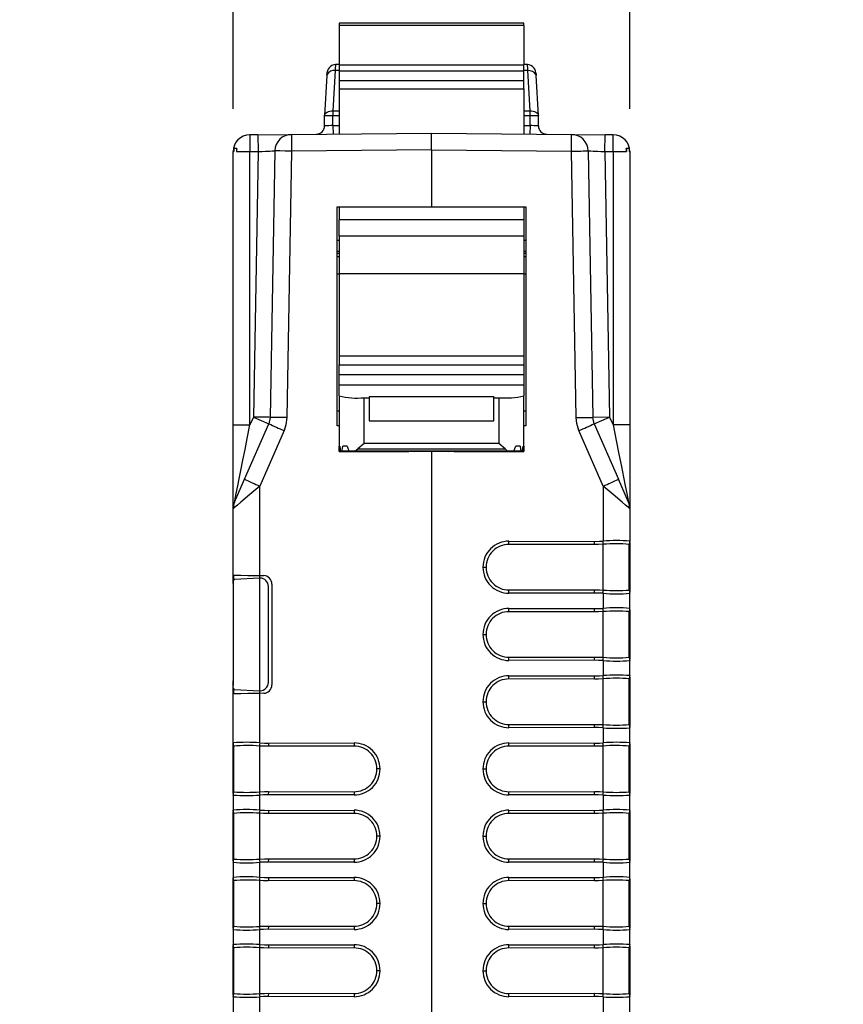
# Model space of a CAD drawing. Header units: millimetres. Extents: x 0 to 559, y 0 to 432.
# Tile 11 of 24: x 120 to 169, y 314 to 373. Entities that reach past the tile are written whole.
import ezdxf

# ---------------------------------------------------------------- set-up
doc = ezdxf.new("R2010")
doc.units = ezdxf.units.MM
doc.header["$LTSCALE"] = 2
doc.layers.add('DIMENSIONS', color=140, linetype='Continuous', lineweight=25)
doc.styles.add('SLDTEXTSTYLE0', font='TXT', dxfattribs={"width": 0.7})
doc.dimstyles.new('SLDDIMSTYLE1', dxfattribs={"dimtxt": 4.316016, "dimasz": 6.604, "dimexe": 0, "dimexo": 0.0625, "dimgap": 1.079004, "dimtad": 0, "dimtih": 1, "dimtoh": 1, "dimdec": 1, "dimrnd": 1e-09, "dimzin": 12, "dimdsep": 46, "dimtxsty": 'SLDTEXTSTYLE0', "dimsah": 1, "dimcen": 0.09, "dimadec": 0, "dimazin": 3, "dimtfac": 1, "dimtdec": 1, "dimtmove": 0, "dimatfit": 0, "dimfxl": 0, "dimfrac": 2, "dimtolj": 1, "dimtzin": 12, "dimarcsym": 0})

# ---------------------------------------------------------------- blocks, each defined once
blk = doc.blocks.new('_D_3')
at = {"layer": 'DIMENSIONS'}
for p, q in [((133.019, 367.697), (133.019, 388.454)), ((156.629, 367.697), (156.629, 388.454)), ((133.019, 382.104), (120.319, 382.104)), ((138.412, 382.104), (136.962, 382.104)), ((136.962, 382.104), (136.962, 375.245)), ((151.237, 382.104), (152.686, 382.104)), ((152.686, 382.104), (152.686, 375.245)), ((156.629, 382.104), (169.329, 382.104)), ((136.962, 375.245), (138.412, 375.245)), ((152.686, 375.245), (151.237, 375.245))]:
    blk.add_line(p, q, dxfattribs=at)
for points in [[(133.019, 382.104), (126.415, 383.12), (126.415, 381.088)], [(156.629, 382.104), (163.233, 381.088), (163.233, 383.12)]]:
    blk.add_solid(points, dxfattribs=at)
at = {"layer": 'DIMENSIONS', "char_height": 4.2333, "attachment_point": 1, "style": 'SLDTEXTSTYLE0'}
for s, insert in [('23.6', (138.412, 388.528)), ('0.93', (138.412, 380.702))]:
    blk.add_mtext(s, dxfattribs=dict(at, insert=insert))

msp = doc.modelspace()

# ---------------------------------------------------------------- linework, layer by layer
for p, q in [((150.324, 372.796), (139.324, 372.796)), ((139.324, 372.796), (139.324, 372.651)), ((150.324, 372.651), (139.324, 372.651)), ((139.324, 372.651), (139.324, 370.307)), ((150.324, 372.651), (150.324, 372.796)), ((150.324, 372.651), (150.324, 370.307)), ((139.121, 370.349), (139.117, 370.336)), ((139.121, 370.349), (139.324, 370.349)), ((139.324, 370.307), (150.324, 370.307)), ((139.324, 370.307), (139.324, 369.954)), ((150.324, 370.349), (150.528, 370.349)), ((150.324, 369.954), (150.324, 370.307)), ((138.594, 369.687), (138.462, 367.302)), ((139.093, 369.97), (138.961, 367.585)), ((139.324, 369.97), (139.093, 369.97)), ((139.324, 369.954), (150.324, 369.954)), ((139.324, 369.954), (139.324, 369.391)), ((150.555, 369.97), (150.324, 369.97)), ((150.324, 369.391), (150.324, 369.954)), ((150.688, 367.585), (150.555, 369.97)), ((151.187, 367.302), (151.055, 369.687)), ((139.324, 369.391), (150.324, 369.391)), ((139.324, 369.391), (139.324, 368.888)), ((150.324, 368.888), (150.324, 369.391)), ((139.324, 368.888), (150.324, 368.888)), ((139.324, 368.888), (139.324, 366.204)), ((150.324, 368.888), (150.324, 366.204)), ((138.961, 367.274), (138.461, 367.274)), ((138.461, 366.692), (138.461, 367.274)), ((138.961, 367.585), (138.961, 367.274)), ((138.961, 367.585), (139.324, 367.585)), ((138.961, 366.701), (138.961, 367.274)), ((139.324, 367.274), (138.961, 367.274)), ((150.324, 367.585), (150.688, 367.585)), ((150.688, 367.274), (150.324, 367.274)), ((150.688, 367.274), (150.688, 367.585)), ((150.688, 366.701), (150.688, 367.274)), ((151.188, 367.274), (150.688, 367.274)), ((151.188, 366.687), (151.188, 367.274)), ((138.961, 366.701), (139.324, 366.704)), ((138.961, 366.701), (138.965, 366.201)), ((150.324, 366.704), (150.688, 366.701)), ((150.688, 366.701), (150.683, 366.201)), ((134.493, 366.162), (134.011, 366.157)), ((134.011, 366.157), (134.019, 365.157)), ((134.493, 366.162), (136.494, 366.179)), ((134.493, 366.162), (134.502, 365.162)), ((136.494, 366.179), (144.824, 366.252)), ((144.824, 366.252), (153.155, 366.179)), ((153.155, 366.179), (155.155, 366.162)), ((155.147, 365.162), (155.155, 366.162)), ((155.638, 366.157), (155.155, 366.162)), ((155.629, 365.157), (155.638, 366.157)), ((133.019, 365.157), (133.057, 365.157)), ((133.019, 348.893), (133.019, 365.157)), ((133.219, 365.339), (133.057, 365.339)), ((133.057, 365.339), (133.057, 365.157)), ((133.219, 365.339), (133.219, 365.157)), ((133.24, 365.339), (133.219, 365.339)), ((133.219, 365.157), (134.019, 365.157)), ((134.019, 365.157), (134.502, 365.162)), ((134.019, 348.893), (134.019, 365.157)), ((134.502, 365.162), (134.226, 349.365)), ((135.503, 365.196), (135.226, 349.348)), ((136.494, 365.179), (136.217, 349.331)), ((144.824, 365.252), (136.494, 365.179)), ((144.824, 365.252), (153.155, 365.179)), ((144.824, 365.252), (144.824, 361.874)), ((153.431, 349.331), (153.155, 365.179)), ((154.146, 365.196), (154.423, 349.348)), ((155.147, 365.162), (155.422, 349.365)), ((155.147, 365.162), (155.629, 365.157)), ((155.629, 365.157), (155.629, 348.893)), ((155.629, 365.157), (156.429, 365.157)), ((156.429, 365.339), (156.408, 365.339)), ((156.429, 365.339), (156.429, 365.157)), ((156.591, 365.339), (156.429, 365.339)), ((156.591, 365.339), (156.591, 365.157)), ((156.591, 365.157), (156.629, 365.157)), ((156.629, 365.157), (156.629, 348.893)), ((139.209, 361.874), (144.824, 361.874)), ((139.209, 348.834), (139.209, 361.874)), ((139.324, 361.874), (139.324, 361.1)), ((144.824, 361.874), (150.439, 361.874)), ((150.324, 361.874), (150.324, 361.1)), ((150.439, 361.874), (150.439, 348.834)), ((150.324, 361.1), (139.324, 361.1)), ((139.324, 360.134), (139.324, 361.1)), ((150.324, 361.1), (150.324, 360.134)), ((139.209, 359.884), (139.324, 359.884)), ((150.324, 360.134), (139.324, 360.134)), ((139.324, 360.134), (139.324, 357.912)), ((150.324, 360.134), (150.324, 357.912)), ((150.324, 359.884), (150.439, 359.884)), ((139.209, 359.231), (139.324, 359.231)), ((139.324, 359.101), (139.209, 359.101)), ((150.324, 359.231), (150.439, 359.231)), ((150.439, 359.101), (150.324, 359.101)), ((139.324, 358.889), (139.209, 358.889)), ((150.439, 358.889), (150.324, 358.889)), ((139.209, 357.884), (139.324, 357.884)), ((139.324, 357.912), (150.324, 357.912)), ((139.324, 357.912), (139.324, 353.012)), ((150.324, 357.912), (150.324, 353.012)), ((150.324, 357.884), (150.439, 357.884)), ((139.324, 353.012), (150.324, 353.012)), ((139.324, 353.012), (139.324, 352.477)), ((150.324, 353.012), (150.324, 352.477)), ((139.324, 352.477), (150.324, 352.477)), ((139.324, 351.876), (139.324, 352.477)), ((150.324, 352.477), (150.324, 351.876)), ((150.324, 351.876), (139.324, 351.876)), ((139.324, 351.281), (139.324, 351.876)), ((150.324, 351.876), (150.324, 351.281)), ((139.324, 350.625), (139.324, 351.281)), ((139.324, 351.281), (150.324, 351.281)), ((150.324, 351.281), (150.324, 350.625)), ((139.324, 350.625), (139.324, 347.324)), ((140.824, 347.795), (140.824, 350.512)), ((140.824, 350.512), (141.124, 350.512)), ((148.524, 350.565), (141.124, 350.565)), ((141.124, 350.565), (141.124, 350.512)), ((141.124, 350.512), (141.124, 349.132)), ((148.524, 350.565), (148.524, 350.512)), ((148.524, 349.132), (148.524, 350.512)), ((148.524, 350.512), (148.824, 350.512)), ((148.824, 350.512), (148.824, 347.795)), ((150.324, 347.324), (150.324, 350.625)), ((139.209, 349.734), (139.324, 349.734)), ((150.324, 349.734), (150.439, 349.734)), ((134.226, 349.365), (134.019, 348.893)), ((134.226, 349.365), (135.142, 348.965)), ((135.226, 349.348), (135.142, 348.965)), ((141.124, 349.132), (148.524, 349.132)), ((155.422, 349.365), (154.423, 349.348)), ((154.506, 348.965), (154.423, 349.348)), ((154.506, 348.965), (155.422, 349.365)), ((155.422, 349.365), (155.629, 348.893)), ((133.019, 348.893), (134.019, 348.893)), ((133.019, 343.903), (133.019, 348.893)), ((133.698, 345.663), (135.142, 348.965)), ((136.05, 348.564), (134.605, 345.262)), ((139.324, 348.834), (139.209, 348.834)), ((150.439, 348.834), (150.324, 348.834)), ((155.043, 345.262), (153.599, 348.564)), ((154.506, 348.965), (155.951, 345.663)), ((156.629, 348.893), (155.629, 348.893)), ((156.629, 348.893), (156.629, 343.903)), ((139.324, 347.324), (139.328, 347.625)), ((143.467, 347.324), (139.324, 347.324)), ((139.324, 347.323), (139.324, 347.324)), ((139.324, 347.323), (143.352, 347.323)), ((139.324, 347.321), (139.324, 347.323)), ((143.063, 347.321), (139.324, 347.321)), ((139.324, 347.32), (139.324, 347.321)), ((139.324, 347.32), (142.948, 347.32)), ((139.379, 347.625), (139.328, 347.625)), ((139.41, 347.327), (143.756, 347.327)), ((143.872, 347.328), (139.498, 347.328)), ((139.805, 347.629), (139.555, 347.629)), ((149.724, 347.331), (139.924, 347.331)), ((149.363, 347.332), (140.286, 347.332)), ((140.824, 347.795), (140.435, 347.478)), ((140.435, 347.478), (149.213, 347.478)), ((148.824, 347.795), (140.824, 347.795)), ((142.948, 347.32), (143.063, 347.321)), ((143.064, 347.323), (143.063, 347.321)), ((143.352, 347.323), (143.467, 347.324)), ((143.468, 347.327), (143.467, 347.324)), ((143.756, 347.327), (143.872, 347.328)), ((143.785, 347.321), (144.824, 347.33)), ((143.785, 347.321), (143.785, 347.327)), ((145.864, 347.321), (143.785, 347.321)), ((143.872, 347.331), (143.872, 347.328)), ((144.824, 347.331), (144.824, 347.33)), ((144.824, 347.33), (145.864, 347.321)), ((144.824, 347.321), (144.824, 294)), ((145.776, 347.331), (145.777, 347.328)), ((150.151, 347.328), (145.777, 347.328)), ((145.777, 347.328), (145.892, 347.327)), ((145.864, 347.321), (145.864, 347.327)), ((145.892, 347.327), (150.238, 347.327)), ((146.181, 347.324), (146.181, 347.327)), ((150.324, 347.324), (146.181, 347.324)), ((146.181, 347.324), (146.297, 347.323)), ((146.297, 347.323), (150.324, 347.323)), ((146.585, 347.323), (146.585, 347.321)), ((146.585, 347.321), (150.324, 347.321)), ((146.701, 347.32), (146.585, 347.321)), ((146.701, 347.32), (150.324, 347.32)), ((149.213, 347.478), (148.824, 347.795)), ((150.093, 347.629), (149.843, 347.629)), ((150.321, 347.625), (150.27, 347.625)), ((150.321, 347.625), (150.324, 347.324)), ((150.324, 347.324), (150.324, 347.323)), ((150.324, 347.323), (150.324, 347.321)), ((150.324, 347.321), (150.324, 347.32)), ((133.103, 344.304), (133.698, 345.663)), ((156.545, 344.304), (155.951, 345.663)), ((134.605, 339.937), (134.605, 345.262)), ((155.043, 345.262), (155.043, 341.987)), ((133.019, 339.965), (133.019, 343.903)), ((156.629, 343.903), (156.629, 341.984)), ((154.533, 341.78), (149.433, 341.789)), ((149.434, 341.98), (154.534, 341.971)), ((155.043, 339.073), (155.043, 341.795)), ((156.591, 341.775), (156.62, 341.872)), ((156.591, 341.771), (156.62, 341.868)), ((156.591, 339.075), (156.591, 341.792)), ((156.629, 341.984), (156.629, 341.968)), ((156.629, 341.899), (156.629, 338.968)), ((147.884, 340.434), (148.075, 340.434)), ((133.019, 339.466), (133.019, 339.966)), ((133.057, 339.67), (133.057, 339.965)), ((134.593, 339.782), (133.099, 339.704)), ((134.605, 339.937), (134.838, 339.933)), ((134.606, 339.783), (134.606, 339.937)), ((134.619, 333.084), (134.619, 339.783)), ((133.019, 339.466), (133.019, 339.199)), ((133.019, 339.199), (133.019, 333.668)), ((135.119, 333.584), (135.119, 339.283)), ((135.329, 339.433), (135.329, 333.435)), ((149.433, 339.078), (154.533, 339.087)), ((154.534, 338.896), (149.434, 338.887)), ((155.043, 338.881), (155.043, 337.987)), ((156.62, 338.999), (156.591, 339.096)), ((156.62, 338.995), (156.591, 339.092)), ((156.629, 338.9), (156.629, 338.883)), ((156.629, 337.984), (156.629, 338.883)), ((149.434, 337.98), (154.534, 337.971)), ((156.629, 337.984), (156.629, 337.968)), ((154.533, 337.78), (149.433, 337.789)), ((155.043, 335.073), (155.043, 337.795)), ((156.591, 337.775), (156.62, 337.872)), ((156.591, 337.771), (156.62, 337.868)), ((156.591, 335.075), (156.591, 337.792)), ((156.629, 337.899), (156.629, 334.968)), ((147.884, 336.434), (148.075, 336.434)), ((149.433, 335.078), (154.533, 335.087)), ((156.62, 334.999), (156.591, 335.096)), ((156.62, 334.995), (156.591, 335.092)), ((154.534, 334.896), (149.434, 334.887)), ((155.043, 334.881), (155.043, 333.987)), ((156.629, 334.9), (156.629, 334.883)), ((156.629, 333.984), (156.629, 334.883)), ((149.434, 333.98), (154.534, 333.971)), ((156.591, 333.775), (156.62, 333.872)), ((156.591, 333.771), (156.62, 333.868)), ((156.629, 333.984), (156.629, 333.968)), ((156.629, 333.899), (156.629, 330.968)), ((133.019, 333.668), (133.019, 333.402)), ((133.019, 332.901), (133.019, 333.402)), ((154.533, 333.78), (149.433, 333.789)), ((155.043, 331.073), (155.043, 333.795)), ((156.591, 331.075), (156.591, 333.792)), ((133.019, 329.984), (133.019, 332.902)), ((133.057, 332.903), (133.057, 333.196)), ((133.099, 333.163), (134.593, 333.085)), ((134.838, 332.935), (134.605, 332.931)), ((134.605, 329.987), (134.605, 332.931)), ((134.606, 332.931), (134.606, 333.085)), ((147.884, 332.434), (148.075, 332.434)), ((149.433, 331.078), (154.533, 331.087)), ((156.62, 330.999), (156.591, 331.096)), ((156.62, 330.995), (156.591, 331.092)), ((154.534, 330.896), (149.434, 330.887)), ((155.043, 330.881), (155.043, 329.987)), ((156.629, 330.9), (156.629, 330.883)), ((156.629, 329.984), (156.629, 330.883)), ((133.019, 329.968), (133.019, 329.984)), ((133.038, 329.875), (133.019, 329.968)), ((133.019, 326.968), (133.019, 329.899)), ((133.028, 329.873), (133.058, 329.775)), ((133.057, 327.075), (133.057, 329.792)), ((134.606, 327.073), (134.606, 329.795)), ((135.115, 329.971), (140.215, 329.98)), ((140.216, 329.789), (135.115, 329.78)), ((154.533, 329.78), (149.433, 329.789)), ((149.434, 329.98), (154.534, 329.971)), ((155.043, 327.073), (155.043, 329.795)), ((156.591, 329.775), (156.62, 329.872)), ((156.591, 329.771), (156.62, 329.868)), ((156.591, 327.075), (156.591, 329.792)), ((156.629, 329.984), (156.629, 329.968)), ((156.629, 329.899), (156.629, 326.968)), ((141.764, 328.434), (141.573, 328.434)), ((147.884, 328.434), (148.075, 328.434)), ((133.019, 326.883), (133.019, 326.9)), ((133.019, 326.883), (133.019, 325.984)), ((134.605, 325.987), (134.605, 326.881)), ((135.116, 327.087), (135.115, 326.896)), ((140.215, 326.887), (135.115, 326.896)), ((135.116, 327.087), (140.216, 327.078)), ((149.433, 327.078), (154.533, 327.087)), ((154.534, 326.896), (149.434, 326.887)), ((155.043, 326.881), (155.043, 325.987)), ((156.62, 326.999), (156.591, 327.096)), ((156.62, 326.995), (156.591, 327.092)), ((156.629, 326.9), (156.629, 326.883)), ((156.629, 325.984), (156.629, 326.883)), ((133.019, 325.968), (133.019, 325.984)), ((133.038, 325.875), (133.019, 325.968)), ((133.019, 322.968), (133.019, 325.899)), ((133.028, 325.873), (133.058, 325.775)), ((133.057, 323.075), (133.057, 325.792)), ((134.606, 323.073), (134.606, 325.795)), ((135.115, 325.971), (140.215, 325.98)), ((140.216, 325.789), (135.115, 325.78)), ((154.533, 325.78), (149.433, 325.789)), ((149.434, 325.98), (154.534, 325.971)), ((155.043, 323.073), (155.043, 325.795)), ((156.591, 325.775), (156.62, 325.872)), ((156.591, 325.771), (156.62, 325.868)), ((156.591, 323.075), (156.591, 325.792)), ((156.629, 325.984), (156.629, 325.968)), ((156.629, 325.899), (156.629, 322.968)), ((141.764, 324.434), (141.573, 324.434)), ((147.884, 324.434), (148.075, 324.434)), ((133.019, 322.883), (133.019, 322.9)), ((133.019, 322.883), (133.019, 321.984)), ((134.605, 321.987), (134.605, 322.881)), ((135.116, 323.087), (135.115, 322.896)), ((140.215, 322.887), (135.115, 322.896)), ((135.116, 323.087), (140.216, 323.078)), ((149.433, 323.078), (154.533, 323.087)), ((154.534, 322.896), (149.434, 322.887)), ((155.043, 322.881), (155.043, 321.987)), ((156.62, 322.999), (156.591, 323.096)), ((156.62, 322.995), (156.591, 323.092)), ((156.629, 322.9), (156.629, 322.883)), ((156.629, 321.984), (156.629, 322.883)), ((133.019, 321.968), (133.019, 321.984)), ((133.038, 321.875), (133.019, 321.968)), ((133.019, 318.968), (133.019, 321.899)), ((133.028, 321.873), (133.058, 321.775)), ((133.057, 319.075), (133.057, 321.792)), ((134.606, 319.073), (134.606, 321.795)), ((135.115, 321.971), (140.215, 321.98)), ((140.216, 321.789), (135.115, 321.78)), ((154.533, 321.78), (149.433, 321.789)), ((149.434, 321.98), (154.534, 321.971)), ((155.043, 319.073), (155.043, 321.795)), ((156.591, 321.775), (156.62, 321.872)), ((156.591, 321.771), (156.62, 321.868)), ((156.591, 319.075), (156.591, 321.792)), ((156.629, 321.984), (156.629, 321.968)), ((156.629, 321.899), (156.629, 318.968)), ((141.764, 320.434), (141.573, 320.434)), ((147.884, 320.434), (148.075, 320.434)), ((133.019, 318.883), (133.019, 318.9)), ((133.019, 318.883), (133.019, 317.984)), ((134.605, 317.987), (134.605, 318.881)), ((135.116, 319.087), (135.115, 318.896)), ((140.215, 318.887), (135.115, 318.896)), ((135.116, 319.087), (140.216, 319.078)), ((149.433, 319.078), (154.533, 319.087)), ((154.534, 318.896), (149.434, 318.887)), ((155.043, 318.881), (155.043, 317.987)), ((156.62, 318.999), (156.591, 319.096)), ((156.62, 318.995), (156.591, 319.092)), ((156.629, 318.9), (156.629, 318.883)), ((156.629, 317.984), (156.629, 318.883)), ((133.019, 317.968), (133.019, 317.984)), ((133.038, 317.875), (133.019, 317.968)), ((133.019, 314.968), (133.019, 317.899)), ((133.028, 317.873), (133.058, 317.775)), ((133.057, 315.075), (133.057, 317.792)), ((134.606, 315.073), (134.606, 317.795)), ((135.115, 317.971), (140.215, 317.98)), ((140.216, 317.789), (135.115, 317.78)), ((154.533, 317.78), (149.433, 317.789)), ((149.434, 317.98), (154.534, 317.971)), ((155.043, 315.073), (155.043, 317.795)), ((156.591, 317.775), (156.62, 317.872)), ((156.591, 317.771), (156.62, 317.868)), ((156.591, 315.075), (156.591, 317.792)), ((156.629, 317.984), (156.629, 317.968)), ((156.629, 317.899), (156.629, 314.968)), ((141.764, 316.434), (141.573, 316.434)), ((147.884, 316.434), (148.075, 316.434)), ((156.62, 314.999), (156.591, 315.096)), ((133.019, 314.883), (133.019, 314.9)), ((133.019, 314.883), (133.019, 313.984)), ((134.605, 313.987), (134.605, 314.881)), ((135.116, 315.087), (135.115, 314.896)), ((140.215, 314.887), (135.115, 314.896)), ((135.116, 315.087), (140.216, 315.078)), ((149.433, 315.078), (154.533, 315.087)), ((154.534, 314.896), (149.434, 314.887)), ((155.043, 314.881), (155.043, 313.987)), ((156.62, 314.995), (156.591, 315.092)), ((156.629, 314.9), (156.629, 314.883)), ((156.629, 313.984), (156.629, 314.883))]:
    msp.add_line(p, q)
at = {"flags": 128}
for points in [[(138.601, 369.729), (138.599, 369.722), (138.594, 369.687)], [(138.599, 369.708), (138.608, 369.81), (138.622, 369.849)], [(151.036, 369.814), (151.044, 369.786), (151.05, 369.708)], [(151.055, 369.687), (151.049, 369.722), (151.047, 369.729)], [(138.462, 367.302), (138.474, 367.361), (138.505, 367.416), (138.552, 367.467), (138.614, 367.51), (138.689, 367.544), (138.774, 367.569), (138.866, 367.583), (138.961, 367.585)], [(150.688, 367.585), (150.783, 367.583), (150.875, 367.569), (150.96, 367.544), (151.035, 367.51), (151.097, 367.467), (151.144, 367.416), (151.174, 367.361), (151.187, 367.302)], [(138.462, 366.692), (138.461, 366.692), (138.461, 366.692)], [(144.824, 365.252), (144.824, 365.634), (144.824, 365.959), (144.824, 366.176), (144.824, 366.252)], [(134.502, 365.162), (134.743, 365.17), (134.942, 365.177), (135.21, 365.186), (135.338, 365.191), (135.431, 365.194), (135.503, 365.196)], [(136.494, 365.179), (136.114, 365.186), (135.792, 365.191), (135.578, 365.195), (135.503, 365.196)], [(153.155, 365.179), (153.349, 365.182), (153.535, 365.186), (153.706, 365.189), (153.856, 365.191), (153.979, 365.193), (154.071, 365.195), (154.127, 365.196), (154.146, 365.196)], [(154.146, 365.196), (154.218, 365.194), (154.31, 365.191), (154.439, 365.186), (154.707, 365.177), (154.906, 365.17), (155.147, 365.162)], [(135.226, 349.348), (135.15, 349.349), (134.933, 349.353), (134.609, 349.359), (134.226, 349.365)], [(136.217, 349.331), (136.023, 349.334), (135.837, 349.337), (135.666, 349.34), (135.516, 349.343), (135.393, 349.345), (135.301, 349.347), (135.245, 349.348), (135.226, 349.348)], [(136.217, 349.331), (136.161, 348.893), (136.05, 348.564)], [(153.431, 349.331), (153.625, 349.334), (153.811, 349.337), (153.983, 349.34), (154.133, 349.343), (154.256, 349.345), (154.347, 349.347), (154.404, 349.348), (154.423, 349.348)], [(153.599, 348.564), (153.467, 348.985), (153.431, 349.331)], [(133.103, 344.304), (133.106, 344.316), (133.113, 344.353), (133.143, 344.501), (133.204, 344.811), (133.296, 345.27), (133.38, 345.687), (133.481, 346.196), (133.6, 346.794), (133.728, 347.431), (133.859, 348.087), (134.019, 348.893)], [(155.629, 348.893), (155.815, 347.964), (155.975, 347.159), (156.122, 346.424), (156.25, 345.782), (156.353, 345.27), (156.444, 344.811), (156.506, 344.501), (156.523, 344.415), (156.536, 344.353), (156.543, 344.316), (156.545, 344.304)], [(139.379, 347.626), (139.395, 347.458), (139.41, 347.327)], [(139.498, 347.328), (139.529, 347.498), (139.555, 347.629)], [(139.805, 347.63), (139.871, 347.457), (139.924, 347.331)], [(139.924, 347.331), (140.12, 347.331), (140.286, 347.332)], [(140.286, 347.332), (140.369, 347.42), (140.435, 347.478)], [(149.213, 347.478), (149.297, 347.402), (149.363, 347.332)], [(149.363, 347.332), (149.572, 347.331), (149.724, 347.331)], [(149.724, 347.331), (149.792, 347.493), (149.844, 347.63)], [(150.093, 347.629), (150.126, 347.462), (150.151, 347.328)], [(150.238, 347.327), (150.257, 347.494), (150.27, 347.626)], [(134.605, 345.262), (134.02, 344.761), (133.483, 344.3), (133.275, 344.123), (133.13, 343.998), (133.047, 343.927), (133.019, 343.903)], [(156.598, 343.93), (156.518, 343.998), (156.373, 344.123), (156.166, 344.3), (155.628, 344.761), (155.043, 345.262)], [(156.629, 343.903), (156.602, 343.927), (156.598, 343.93)], [(155.043, 341.795), (154.757, 341.783), (154.533, 341.78)], [(154.534, 341.971), (154.816, 341.976), (155.043, 341.987)], [(155.054, 341.795), (155.048, 341.795), (155.043, 341.795)], [(156.591, 341.792), (156.591, 341.793), (156.591, 341.793)], [(133.019, 339.965), (133.133, 339.963), (133.279, 339.96), (133.483, 339.957), (133.902, 339.949), (134.218, 339.943), (134.605, 339.937)], [(133.099, 339.704), (133.05, 339.664), (133.026, 339.556), (133.02, 339.393), (133.019, 339.199)], [(134.619, 339.783), (134.605, 339.783), (134.593, 339.782)], [(154.533, 339.087), (154.819, 339.083), (155.043, 339.073)], [(155.043, 338.881), (154.755, 338.893), (154.534, 338.896)], [(155.043, 339.073), (155.049, 339.072), (155.054, 339.072)], [(156.591, 339.074), (156.591, 339.075), (156.591, 339.075)], [(154.534, 337.971), (154.816, 337.976), (155.043, 337.987)], [(155.043, 337.795), (154.757, 337.783), (154.533, 337.78)], [(155.054, 337.795), (155.048, 337.795), (155.043, 337.795)], [(156.591, 337.792), (156.591, 337.793), (156.591, 337.793)], [(154.533, 335.087), (154.819, 335.083), (155.043, 335.073)], [(155.043, 335.073), (155.049, 335.072), (155.054, 335.072)], [(156.591, 335.074), (156.591, 335.075), (156.591, 335.075)], [(155.043, 334.881), (154.755, 334.893), (154.534, 334.896)], [(154.534, 333.971), (154.816, 333.976), (155.043, 333.987)], [(133.099, 333.163), (133.052, 333.2), (133.036, 333.246), (133.026, 333.311), (133.021, 333.428), (133.02, 333.532), (133.019, 333.668)], [(155.043, 333.795), (154.757, 333.783), (154.533, 333.78)], [(155.054, 333.795), (155.048, 333.795), (155.043, 333.795)], [(156.591, 333.792), (156.591, 333.793), (156.591, 333.793)], [(134.605, 332.931), (134.218, 332.924), (133.902, 332.918), (133.483, 332.911), (133.279, 332.907), (133.133, 332.904), (133.019, 332.902)], [(134.593, 333.085), (134.608, 333.085), (134.619, 333.084)], [(154.533, 331.087), (154.819, 331.083), (155.043, 331.073)], [(155.043, 331.073), (155.049, 331.072), (155.054, 331.072)], [(156.591, 331.074), (156.591, 331.075), (156.591, 331.075)], [(155.043, 330.881), (154.755, 330.893), (154.534, 330.896)], [(133.057, 329.793), (133.057, 329.793), (133.057, 329.792)], [(134.606, 329.795), (134.599, 329.795), (134.594, 329.795)], [(134.605, 329.987), (134.893, 329.974), (135.115, 329.971)], [(135.115, 329.78), (134.83, 329.784), (134.606, 329.795)], [(155.043, 329.795), (154.757, 329.783), (154.533, 329.78)], [(154.534, 329.971), (154.816, 329.976), (155.043, 329.987)], [(155.054, 329.795), (155.048, 329.795), (155.043, 329.795)], [(156.591, 329.792), (156.591, 329.793), (156.591, 329.793)], [(133.057, 327.075), (133.057, 327.075), (133.057, 327.074)], [(134.594, 327.072), (134.601, 327.072), (134.606, 327.073)], [(135.115, 326.896), (134.832, 326.891), (134.605, 326.881)], [(134.606, 327.073), (134.891, 327.085), (135.116, 327.087)], [(154.533, 327.087), (154.819, 327.083), (155.043, 327.073)], [(155.043, 326.881), (154.755, 326.893), (154.534, 326.896)], [(155.043, 327.073), (155.049, 327.072), (155.054, 327.072)], [(156.591, 327.074), (156.591, 327.075), (156.591, 327.075)], [(133.057, 325.793), (133.057, 325.793), (133.057, 325.792)], [(134.606, 325.795), (134.599, 325.795), (134.594, 325.795)], [(134.605, 325.987), (134.893, 325.974), (135.115, 325.971)], [(135.115, 325.78), (134.83, 325.784), (134.606, 325.795)], [(155.043, 325.795), (154.757, 325.783), (154.533, 325.78)], [(154.534, 325.971), (154.816, 325.976), (155.043, 325.987)], [(155.054, 325.795), (155.048, 325.795), (155.043, 325.795)], [(156.591, 325.792), (156.591, 325.793), (156.591, 325.793)], [(133.057, 323.075), (133.057, 323.075), (133.057, 323.074)], [(134.594, 323.072), (134.601, 323.072), (134.606, 323.073)], [(135.115, 322.896), (134.832, 322.891), (134.605, 322.881)], [(134.606, 323.073), (134.891, 323.085), (135.116, 323.087)], [(154.533, 323.087), (154.819, 323.083), (155.043, 323.073)], [(155.043, 322.881), (154.755, 322.893), (154.534, 322.896)], [(155.043, 323.073), (155.049, 323.072), (155.054, 323.072)], [(156.591, 323.074), (156.591, 323.075), (156.591, 323.075)], [(133.057, 321.793), (133.057, 321.793), (133.057, 321.792)], [(134.606, 321.795), (134.599, 321.795), (134.594, 321.795)], [(134.605, 321.987), (134.893, 321.974), (135.115, 321.971)], [(135.115, 321.78), (134.83, 321.784), (134.606, 321.795)], [(155.043, 321.795), (154.757, 321.783), (154.533, 321.78)], [(154.534, 321.971), (154.816, 321.976), (155.043, 321.987)], [(155.054, 321.795), (155.048, 321.795), (155.043, 321.795)], [(156.591, 321.792), (156.591, 321.793), (156.591, 321.793)], [(133.057, 319.075), (133.057, 319.075), (133.057, 319.074)], [(134.594, 319.072), (134.601, 319.072), (134.606, 319.073)], [(135.115, 318.896), (134.832, 318.891), (134.605, 318.881)], [(134.606, 319.073), (134.891, 319.085), (135.116, 319.087)], [(154.533, 319.087), (154.819, 319.083), (155.043, 319.073)], [(155.043, 318.881), (154.755, 318.893), (154.534, 318.896)], [(155.043, 319.073), (155.049, 319.072), (155.054, 319.072)], [(156.591, 319.074), (156.591, 319.075), (156.591, 319.075)], [(133.057, 317.793), (133.057, 317.793), (133.057, 317.792)], [(134.606, 317.795), (134.599, 317.795), (134.594, 317.795)], [(134.605, 317.987), (134.893, 317.974), (135.115, 317.971)], [(135.115, 317.78), (134.83, 317.784), (134.606, 317.795)], [(155.043, 317.795), (154.757, 317.783), (154.533, 317.78)], [(154.534, 317.971), (154.816, 317.976), (155.043, 317.987)], [(155.054, 317.795), (155.048, 317.795), (155.043, 317.795)], [(156.591, 317.792), (156.591, 317.793), (156.591, 317.793)], [(133.057, 315.075), (133.057, 315.075), (133.057, 315.074)], [(134.594, 315.072), (134.601, 315.072), (134.606, 315.073)], [(135.115, 314.896), (134.832, 314.891), (134.605, 314.881)], [(134.606, 315.073), (134.891, 315.085), (135.116, 315.087)], [(154.533, 315.087), (154.819, 315.083), (155.043, 315.073)], [(155.043, 314.881), (154.755, 314.893), (154.534, 314.896)], [(155.043, 315.073), (155.049, 315.072), (155.054, 315.072)], [(156.591, 315.074), (156.591, 315.075), (156.591, 315.075)]]:
    msp.add_lwpolyline(points, dxfattribs=at)
for centre, radius, start, end in [((139.171, 369.773), 0.572, 95.44956, 184.40826), ((141.828, 369.975), 2.735, 172.41134, 180.09929), ((148.271, 369.995), 2.285, 359.37286, 8.90392), ((150.463, 369.761), 0.585, 356.88814, 83.25403), ((139.006, 369.525), 0.453, 78.90063, 153.2302), ((150.625, 369.489), 0.486, 29.62267, 98.23503), ((138.961, 367.274), 0.5, 176.82567, 180), ((150.688, 367.274), 0.5, 0, 3.17433), ((137.961, 366.692), 0.5, 270.75124, 0.02732), ((142.034, 176.295), 190.43, 90.92468, 91.07514), ((148.047, 201.143), 165.579, 88.91377, 89.08639), ((151.687, 366.692), 0.5, 179.98713, 269.23431), ((134.019, 365.157), 1, 90.5, 180), ((136.502, 365.179), 1, 90.5, 179), ((165.143, 365.679), 28.654, 179.0002, 180.9998), ((124.505, 365.679), 28.654, 359.0002, 0.9998), ((153.146, 365.179), 1, 1, 89.5), ((155.629, 365.157), 1, 0, 89.5), ((134.019, 365.157), 0.8, 166.90072, 180), ((155.629, 365.157), 0.8, 360, 13.09928), ((140.419, 355.16), 4.665, 256.43364, 274.98891), ((149.164, 356.034), 5.533, 266.4759, 282.10154), ((164.165, 413.439), 70.706, 245.76574, 246.56961), ((125.484, 413.439), 70.706, 293.43039, 294.23426), ((139.391, 346.405), 1.221, 90.60253, 92.99653), ((139.673, 329.332), 17.997, 90.55931, 90.83812), ((140.146, 275.147), 72.484, 90.27003, 90.46697), ((149.502, 275.147), 72.484, 89.53303, 89.72997), ((149.975, 329.332), 17.997, 89.16188, 89.44069), ((150.257, 346.405), 1.221, 87.00347, 89.39747), ((162.72, 410.138), 70.706, 245.76574, 246.56961), ((126.928, 410.138), 70.706, 293.43039, 294.23426), ((134.019, 343.903), 1, 156.36971, 180), ((133.519, 344.04), 0.482, 159.67054, 193.32589), ((155.629, 343.903), 1, 0, 23.63029), ((156.13, 344.04), 0.482, 346.67411, 20.32946), ((149.431, 340.434), 1.547, 89.88655, 180.01163), ((149.431, 340.434), 1.355, 89.89807, 179.99979), ((96.003, 342.072), 53.43, 359.69613, 359.90141), ((101.103, 342.063), 53.43, 359.69613, 359.90141), ((155.821, 332.3), 9.717, 85.23145, 94.59361), ((101.634, 338.802), 53.504, 3.20678, 3.41187), ((155.808, 332.57), 9.256, 85.14862, 94.67245), ((156.131, 341.984), 0.498, 337.43341, 359.9987), ((156.129, 341.968), 0.5, 348.06371, 0), ((149.431, 340.433), 1.547, 179.98837, 270.11345), ((149.431, 340.434), 1.355, 180.00021, 270.10193), ((134.619, 339.283), 0.5, 0, 90), ((134.829, 339.433), 0.5, 359.99265, 89.00712), ((96.003, 338.795), 53.43, 0.09859, 0.30387), ((101.103, 338.804), 53.43, 0.09859, 0.30387), ((101.634, 342.065), 53.504, 356.58813, 356.79322), ((155.821, 348.567), 9.717, 265.40639, 274.76855), ((155.808, 348.298), 9.256, 265.32749, 274.85143), ((156.131, 338.883), 0.498, 0.0013, 22.56659), ((156.129, 338.9), 0.5, 0, 11.93629), ((149.431, 336.434), 1.547, 89.88655, 180.01163), ((96.003, 338.072), 53.43, 359.69613, 359.90141), ((101.103, 338.063), 53.43, 359.69613, 359.90141), ((155.821, 328.3), 9.717, 85.23145, 94.59361), ((101.634, 334.802), 53.504, 3.20678, 3.41187), ((156.131, 337.984), 0.498, 337.43341, 359.9987), ((156.129, 337.968), 0.5, 348.06371, 0), ((149.431, 336.434), 1.355, 89.89807, 179.99979), ((155.808, 328.57), 9.256, 85.14862, 94.67245), ((149.431, 336.433), 1.547, 179.98837, 270.11345), ((149.431, 336.434), 1.355, 180.00021, 270.10193), ((96.003, 334.795), 53.43, 0.09859, 0.30387), ((101.103, 334.804), 53.43, 0.09859, 0.30387), ((101.634, 338.065), 53.504, 356.58813, 356.79322), ((155.808, 344.298), 9.256, 265.32749, 274.85143), ((156.131, 334.883), 0.498, 0.0013, 22.56659), ((155.821, 344.567), 9.717, 265.40639, 274.76855), ((156.129, 334.9), 0.5, 0, 11.93629), ((149.431, 332.434), 1.547, 89.88655, 180.01163), ((96.003, 334.072), 53.43, 359.69613, 359.90141), ((101.103, 334.063), 53.43, 359.69613, 359.90141), ((155.821, 324.3), 9.717, 85.23145, 94.59361), ((101.634, 330.802), 53.504, 3.20678, 3.41187), ((156.131, 333.984), 0.498, 337.43341, 359.9987), ((156.129, 333.968), 0.5, 348.06371, 0), ((134.619, 333.584), 0.5, 270, 0), ((134.829, 333.434), 0.5, 270.99288, 0.00735), ((149.431, 332.434), 1.355, 89.89807, 179.99979), ((155.808, 324.57), 9.256, 85.14862, 94.67245), ((149.431, 332.433), 1.547, 179.98837, 270.11345), ((149.431, 332.434), 1.355, 180.00021, 270.10193), ((96.003, 330.795), 53.43, 0.09859, 0.30387), ((101.103, 330.804), 53.43, 0.09859, 0.30387), ((101.634, 334.065), 53.504, 356.58813, 356.79322), ((155.808, 340.298), 9.256, 265.32749, 274.85143), ((156.131, 330.883), 0.498, 0.0013, 22.56659), ((156.129, 330.9), 0.5, 0, 11.93629), ((155.821, 340.567), 9.717, 265.40639, 274.76855), ((133.827, 320.3), 9.717, 85.40639, 94.76855), ((133.517, 329.984), 0.498, 180.0013, 202.56659), ((133.84, 320.569), 9.257, 85.32775, 94.85117), ((188.014, 326.802), 53.504, 176.58813, 176.79322), ((188.914, 330.064), 53.799, 180.09899, 180.30287), ((140.218, 328.434), 1.547, 359.98837, 90.11345), ((193.645, 330.072), 53.43, 180.09859, 180.30387), ((140.218, 328.434), 1.355, 0.00021, 90.10193), ((149.431, 328.434), 1.547, 89.88655, 180.01163), ((149.431, 328.434), 1.355, 89.89807, 179.99979), ((96.003, 330.072), 53.43, 359.69613, 359.90141), ((101.103, 330.063), 53.43, 359.69613, 359.90141), ((155.821, 320.3), 9.717, 85.23145, 94.59361), ((101.634, 326.802), 53.504, 3.20678, 3.41187), ((155.808, 320.57), 9.256, 85.14862, 94.67245), ((156.131, 329.984), 0.498, 337.43341, 359.9987), ((156.129, 329.968), 0.5, 348.06371, 0), ((140.218, 328.433), 1.547, 269.88655, 0.01163), ((140.218, 328.434), 1.355, 269.89807, 359.99979), ((149.431, 328.433), 1.547, 179.98837, 270.11345), ((149.431, 328.434), 1.355, 180.00021, 270.10193), ((133.519, 326.9), 0.5, 157.4881, 180), ((133.517, 326.883), 0.498, 157.43341, 179.9987), ((133.827, 336.567), 9.717, 265.23145, 274.59362), ((133.84, 336.298), 9.257, 265.14884, 274.67224), ((188.014, 330.065), 53.504, 183.20678, 183.41187), ((193.645, 326.795), 53.43, 179.69613, 179.90141), ((96.003, 326.795), 53.43, 0.09859, 0.30387), ((101.103, 326.804), 53.43, 0.09859, 0.30387), ((101.634, 330.065), 53.504, 356.58813, 356.79322), ((155.821, 336.567), 9.717, 265.40639, 274.76855), ((155.808, 336.298), 9.256, 265.32749, 274.85143), ((156.131, 326.883), 0.498, 0.0013, 22.56659), ((156.129, 326.9), 0.5, 0, 11.93629), ((133.827, 316.3), 9.717, 85.40639, 94.76855), ((133.517, 325.984), 0.498, 180.0013, 202.56659), ((133.84, 316.569), 9.257, 85.32775, 94.85117), ((188.014, 322.802), 53.504, 176.58813, 176.79322), ((188.914, 326.064), 53.799, 180.09899, 180.30287), ((140.218, 324.434), 1.547, 359.98837, 90.11345), ((193.645, 326.072), 53.43, 180.09859, 180.30387), ((140.218, 324.434), 1.355, 0.00021, 90.10193), ((149.431, 324.434), 1.547, 89.88655, 180.01163), ((149.431, 324.434), 1.355, 89.89807, 179.99979), ((96.003, 326.072), 53.43, 359.69613, 359.90141), ((101.103, 326.063), 53.43, 359.69613, 359.90141), ((155.821, 316.3), 9.717, 85.23145, 94.59361), ((101.634, 322.802), 53.504, 3.20678, 3.41187), ((155.808, 316.57), 9.256, 85.14862, 94.67245), ((156.131, 325.984), 0.498, 337.43341, 359.9987), ((156.129, 325.968), 0.5, 348.06371, 0), ((140.218, 324.433), 1.547, 269.88655, 0.01163), ((140.218, 324.434), 1.355, 269.89807, 359.99979), ((149.431, 324.433), 1.547, 179.98837, 270.11345), ((149.431, 324.434), 1.355, 180.00021, 270.10193), ((133.519, 322.9), 0.5, 157.4881, 180), ((133.517, 322.883), 0.498, 157.43341, 179.9987), ((133.827, 332.567), 9.717, 265.23145, 274.59362), ((133.84, 332.298), 9.257, 265.14884, 274.67224), ((188.014, 326.065), 53.504, 183.20678, 183.41187), ((193.645, 322.795), 53.43, 179.69613, 179.90141), ((96.003, 322.795), 53.43, 0.09859, 0.30387), ((101.103, 322.804), 53.43, 0.09859, 0.30387), ((101.634, 326.065), 53.504, 356.58813, 356.79322), ((155.821, 332.567), 9.717, 265.40639, 274.76855), ((155.808, 332.298), 9.256, 265.32749, 274.85143), ((156.131, 322.883), 0.498, 0.0013, 22.56659), ((156.129, 322.9), 0.5, 0, 11.93629), ((133.827, 312.3), 9.717, 85.40639, 94.76855), ((133.517, 321.984), 0.498, 180.0013, 202.56659), ((133.84, 312.569), 9.257, 85.32775, 94.85117), ((188.014, 318.802), 53.504, 176.58813, 176.79322), ((188.914, 322.064), 53.799, 180.09899, 180.30287), ((140.218, 320.434), 1.547, 359.98837, 90.11345), ((193.645, 322.072), 53.43, 180.09859, 180.30387), ((140.218, 320.434), 1.355, 0.00021, 90.10193), ((149.431, 320.434), 1.547, 89.88655, 180.01163), ((149.431, 320.434), 1.355, 89.89807, 179.99979), ((96.003, 322.072), 53.43, 359.69613, 359.90141), ((101.103, 322.063), 53.43, 359.69613, 359.90141), ((155.821, 312.3), 9.717, 85.23145, 94.59361), ((101.634, 318.802), 53.504, 3.20678, 3.41187), ((155.808, 312.57), 9.256, 85.14862, 94.67245), ((156.131, 321.984), 0.498, 337.43341, 359.9987), ((156.129, 321.968), 0.5, 348.06371, 0), ((140.218, 320.433), 1.547, 269.88655, 0.01163), ((140.218, 320.434), 1.355, 269.89807, 359.99979), ((149.431, 320.433), 1.547, 179.98837, 270.11345), ((149.431, 320.434), 1.355, 180.00021, 270.10193), ((133.519, 318.9), 0.5, 157.4881, 180), ((133.517, 318.883), 0.498, 157.43341, 179.9987), ((133.827, 328.567), 9.717, 265.23145, 274.59362), ((133.84, 328.298), 9.257, 265.14884, 274.67224), ((188.014, 322.065), 53.504, 183.20678, 183.41187), ((193.645, 318.795), 53.43, 179.69613, 179.90141), ((96.003, 318.795), 53.43, 0.09859, 0.30387), ((101.103, 318.804), 53.43, 0.09859, 0.30387), ((101.634, 322.065), 53.504, 356.58813, 356.79322), ((155.821, 328.567), 9.717, 265.40639, 274.76855), ((155.808, 328.298), 9.256, 265.32749, 274.85143), ((156.131, 318.883), 0.498, 0.0013, 22.56659), ((156.129, 318.9), 0.5, 0, 11.93629), ((133.827, 308.3), 9.717, 85.40639, 94.76855), ((133.517, 317.984), 0.498, 180.0013, 202.56659), ((133.84, 308.569), 9.257, 85.32775, 94.85117), ((188.014, 314.802), 53.504, 176.58813, 176.79322), ((188.914, 318.064), 53.799, 180.09899, 180.30287), ((140.218, 316.434), 1.547, 359.98837, 90.11345), ((193.645, 318.072), 53.43, 180.09859, 180.30387), ((140.218, 316.434), 1.355, 0.00021, 90.10193), ((149.431, 316.434), 1.547, 89.88655, 180.01163), ((149.431, 316.434), 1.355, 89.89807, 179.99979), ((96.003, 318.072), 53.43, 359.69613, 359.90141), ((101.103, 318.063), 53.43, 359.69613, 359.90141), ((155.821, 308.3), 9.717, 85.23145, 94.59361), ((101.634, 314.802), 53.504, 3.20678, 3.41187), ((155.808, 308.57), 9.256, 85.14862, 94.67245), ((156.131, 317.984), 0.498, 337.43341, 359.9987), ((156.129, 317.968), 0.5, 348.06371, 0), ((140.218, 316.433), 1.547, 269.88655, 0.01163), ((140.218, 316.434), 1.355, 269.89807, 359.99979), ((149.431, 316.433), 1.547, 179.98837, 270.11345), ((149.431, 316.434), 1.355, 180.00021, 270.10193), ((133.519, 314.9), 0.5, 157.4881, 180), ((133.517, 314.883), 0.498, 157.43341, 179.9987), ((133.827, 324.567), 9.717, 265.23145, 274.59362), ((133.84, 324.298), 9.257, 265.14884, 274.67224), ((188.014, 318.065), 53.504, 183.20678, 183.41187), ((193.645, 314.795), 53.43, 179.69613, 179.90141), ((96.003, 314.795), 53.43, 0.09859, 0.30387), ((101.103, 314.804), 53.43, 0.09859, 0.30387), ((101.634, 318.065), 53.504, 356.58813, 356.79322), ((155.821, 324.567), 9.717, 265.40639, 274.76855), ((155.808, 324.298), 9.256, 265.32749, 274.85143), ((156.131, 314.883), 0.498, 0.0013, 22.56659), ((156.129, 314.9), 0.5, 0, 11.93629)]:
    msp.add_arc(centre, radius, start, end)

# ---------------------------------------------------------------- dimensions: what is measured, and where the dimension line sits
at = {"layer": 'DIMENSIONS'}
dim = msp.add_linear_dim(base=(156.629, 382.104), p1=(133.019, 365.157), p2=(156.629, 365.157), dimstyle='SLDDIMSTYLE1', dxfattribs=at)
dim.commit()
dim.dimension.update_dxf_attribs({"geometry": '_D_3', "text_midpoint": (144.824, 382.104), "dimtype": 160})

doc.saveas('drawing.dxf')
